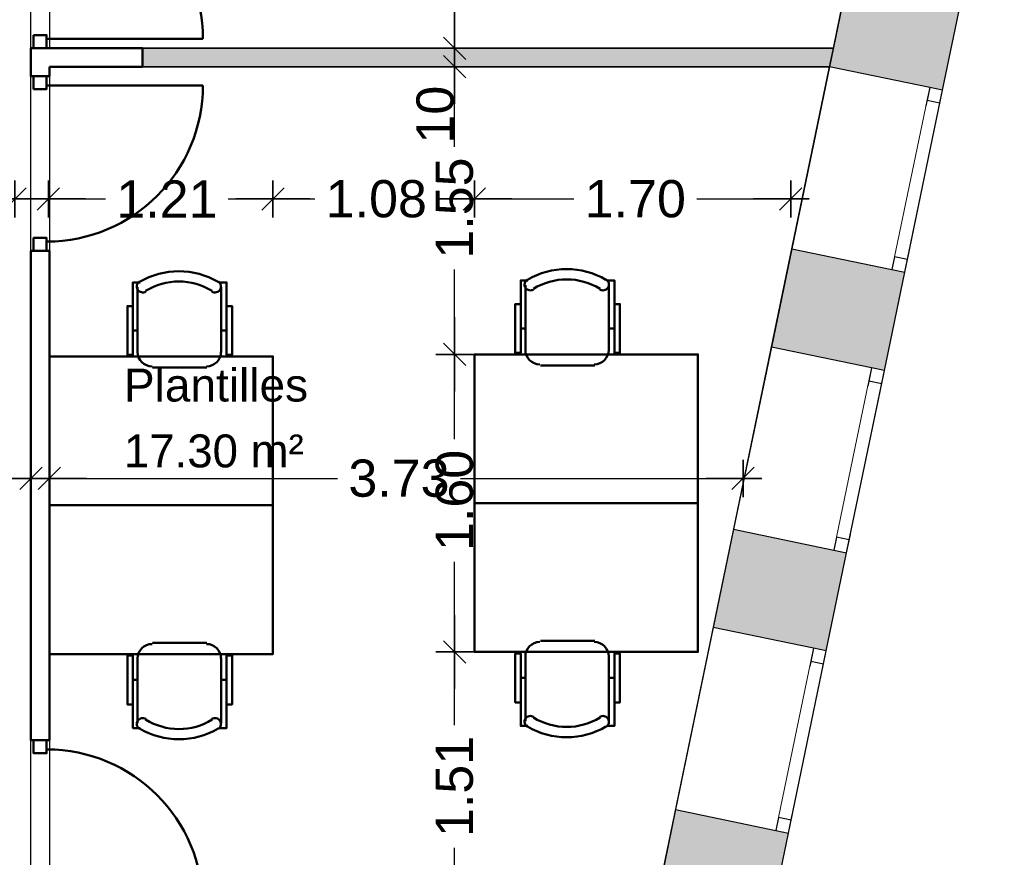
# Model space of a CAD drawing. Header units: metres. Extents: x -1 to 439, y -6 to 33.
# Tile 27 of 29: x 421.35 to 426.64, y 18.45 to 22.95. Entities that reach past the tile are written whole.
import ezdxf

# ---------------------------------------------------------------- set-up
doc = ezdxf.new("R2010")
doc.units = ezdxf.units.M
doc.header["$PDMODE"] = 65
doc.linetypes.add('CONTINUA', pattern=[0])
doc.linetypes.add('PUNKT', pattern=[6.35, 0, -6.35])
for name, color, linetype, lineweight in [('3D P1 MURS EXISTENTS', 7, 'CONTINUA', 25), ('3D P1 MURS NOUS', 7, 'CONTINUA', 25), ('P1 COTES', 7, 'CONTINUA', 25), ('P1 LOCAL', 7, 'CONTINUA', 25), ('P1 MOBLES', 7, 'CONTINUA', 25)]:
    doc.layers.add(name, color=color, linetype=linetype, lineweight=lineweight)
doc.styles.add('ARIAL', font='arial.ttf')
doc.dimstyles.new('DIMSTYLE_4', dxfattribs={"dimtxt": 0.2, "dimasz": 0.2, "dimexe": 0, "dimexo": 1e-06, "dimgap": 0.1, "dimtad": 0, "dimrnd": 0.005, "dimzin": 4, "dimdsep": 46, "dimtxsty": 'ARIAL', "dimblk1": 'ALL_ML_STRICH', "dimblk2": 'ALL_ML_STRICH', "dimsah": 1, "dimcen": 0, "dimse1": 1, "dimse2": 1, "dimclrd": 2, "dimclre": 2, "dimclrt": 2, "dimadec": 0, "dimazin": 0, "dimtfac": 1, "dimtdec": 0, "dimtix": 1, "dimtmove": 2, "dimatfit": 3, "dimfxl": 0, "dimtzin": 0, "dimlwd": 0, "dimlwe": 35, "dimarcsym": 0})
doc.dimstyles.new('DIMSTYLE_5', dxfattribs={"dimtxt": 0.2, "dimasz": 0.2, "dimexe": 0, "dimexo": 1e-06, "dimgap": 0.1, "dimtad": 2, "dimdec": 0, "dimlfac": 100, "dimrnd": 0.5, "dimzin": 4, "dimdsep": 46, "dimtxsty": 'ARIAL', "dimblk1": 'ALL_ML_STRICH', "dimblk2": 'ALL_ML_STRICH', "dimsah": 1, "dimcen": 0, "dimse1": 1, "dimse2": 1, "dimclrd": 2, "dimclre": 2, "dimclrt": 2, "dimadec": 0, "dimazin": 0, "dimtfac": 1, "dimtdec": 0, "dimtix": 1, "dimtmove": 2, "dimatfit": 3, "dimfxl": 0, "dimtvp": 1.2, "dimtzin": 0, "dimlwd": 0, "dimlwe": 35, "dimarcsym": 0})
doc.dimstyles.new('DIMSTYLE_7', dxfattribs={"dimtxt": 0.2, "dimasz": 0.2, "dimexe": 0, "dimexo": 1e-06, "dimgap": 0.1, "dimtad": 0, "dimdec": 0, "dimlfac": 100, "dimrnd": 0.5, "dimzin": 4, "dimdsep": 46, "dimtxsty": 'ARIAL', "dimblk1": 'ALL_ML_STRICH', "dimblk2": 'ALL_ML_STRICH', "dimsah": 1, "dimcen": 0, "dimse1": 1, "dimse2": 1, "dimclrd": 2, "dimclre": 2, "dimclrt": 2, "dimadec": 0, "dimazin": 0, "dimtfac": 1, "dimtdec": 0, "dimtix": 1, "dimtmove": 2, "dimatfit": 3, "dimfxl": 0, "dimtzin": 0, "dimlwd": 0, "dimlwe": 35, "dimarcsym": 0})

# ---------------------------------------------------------------- blocks, each defined once
blk = doc.blocks.new('OBJETO_COMPLEJO_3')
at = {"layer": 'P1 MOBLES', "color": 202, "linetype": 'CONTINUA', "lineweight": 50, "transparency": 33554687}
for p, q in [((424.0661, 21.1751), (424.0661, 21.5265)), ((424.5148, 21.5265), (424.5148, 21.1751)), ((424.0407, 21.2937), (424.0661, 21.2937)), ((424.5444, 21.2937), (424.5148, 21.2937)), ((424.4386, 21.0947), (424.1465, 21.0947))]:
    blk.add_line(p, q, dxfattribs=at)
for points in [[(424.0407, 21.4249), (424.0111, 21.4249), (424.0111, 21.1624), (424.0407, 21.1624), (424.0407, 21.5519), (424.0788, 21.5519)], [(424.0753, 21.5563), (424.0704, 21.5522), (424.0664, 21.5474), (424.0636, 21.542), (424.0618, 21.5362), (424.0612, 21.5302), (424.0617, 21.5241), (424.0634, 21.5182), (424.0664, 21.5125), (424.0704, 21.5075), (424.0752, 21.5036), (424.0806, 21.5007), (424.0863, 21.4989), (424.0923, 21.4982), (424.0984, 21.4986), (424.1044, 21.5003), (424.1101, 21.5032)], [(424.4653, 21.5032), (424.471, 21.5003), (424.4769, 21.4986), (424.483, 21.4982), (424.489, 21.4989), (424.4948, 21.5007), (424.5002, 21.5036), (424.505, 21.5075), (424.509, 21.5125), (424.5119, 21.5182), (424.5136, 21.5241), (424.5142, 21.5302), (424.5135, 21.5362), (424.5118, 21.542), (424.5089, 21.5474), (424.505, 21.5522), (424.5001, 21.5563)], [(424.5444, 21.4249), (424.5741, 21.4249), (424.5741, 21.1624), (424.5444, 21.1624), (424.5444, 21.5519), (424.5021, 21.5519)], [(424.0654, 21.1785), (424.067, 21.1628), (424.0716, 21.1481), (424.0788, 21.1348), (424.0884, 21.1232), (424.1, 21.1136), (424.1133, 21.1064), (424.128, 21.1018), (424.1438, 21.1002)], [(424.4359, 21.1002), (424.4516, 21.1018), (424.4663, 21.1064), (424.4796, 21.1136), (424.4912, 21.1232), (424.5008, 21.1348), (424.508, 21.1481), (424.5126, 21.1628), (424.5142, 21.1785)]]:
    blk.add_lwpolyline(points, dxfattribs=at)
blk.add_lwpolyline([(424.9931, 20.3539), (423.792, 20.3539), (423.792, 21.154), (424.9931, 21.154), (424.9931, 20.3539)], close=True, dxfattribs=at)
for centre, radius, start, end in [((424.2878, 21.1958), 0.4167, 59.5738, 120.4458), ((424.2878, 21.2169), 0.3405, 58.2581, 121.7649)]:
    blk.add_arc(centre, radius, start, end, dxfattribs=at)
blk = doc.blocks.new('OBJETO_COMPLEJO_4')
at = {"layer": 'P1 MOBLES', "color": 202, "linetype": 'CONTINUA', "lineweight": 50, "transparency": 33554687}
for p, q in [((424.4386, 19.6131), (424.1465, 19.6131)), ((424.0661, 19.5327), (424.0661, 19.1813)), ((424.5148, 19.1813), (424.5148, 19.5327)), ((424.0407, 19.4141), (424.0661, 19.4141)), ((424.5444, 19.4141), (424.5148, 19.4141))]:
    blk.add_line(p, q, dxfattribs=at)
blk.add_lwpolyline([(424.9931, 20.3539), (423.792, 20.3539), (423.792, 19.5538), (424.9931, 19.5538), (424.9931, 20.3539)], close=True, dxfattribs=at)
for points in [[(424.0654, 19.5292), (424.067, 19.545), (424.0716, 19.5597), (424.0788, 19.573), (424.0884, 19.5846), (424.1, 19.5942), (424.1133, 19.6014), (424.128, 19.606), (424.1438, 19.6076)], [(424.4359, 19.6076), (424.4516, 19.606), (424.4663, 19.6014), (424.4796, 19.5942), (424.4912, 19.5846), (424.5008, 19.573), (424.508, 19.5597), (424.5126, 19.545), (424.5142, 19.5292)], [(424.0407, 19.2829), (424.0111, 19.2829), (424.0111, 19.5454), (424.0407, 19.5454), (424.0407, 19.1559), (424.0788, 19.1559)], [(424.5444, 19.2829), (424.5741, 19.2829), (424.5741, 19.5454), (424.5444, 19.5454), (424.5444, 19.1559), (424.5021, 19.1559)], [(424.0753, 19.1515), (424.0704, 19.1556), (424.0664, 19.1604), (424.0636, 19.1658), (424.0618, 19.1716), (424.0612, 19.1776), (424.0617, 19.1837), (424.0634, 19.1896), (424.0664, 19.1953), (424.0704, 19.2003), (424.0752, 19.2042), (424.0806, 19.2071), (424.0863, 19.2089), (424.0923, 19.2096), (424.0984, 19.2092), (424.1044, 19.2075), (424.1101, 19.2046)], [(424.4653, 19.2046), (424.471, 19.2075), (424.4769, 19.2092), (424.483, 19.2096), (424.489, 19.2089), (424.4948, 19.2071), (424.5002, 19.2042), (424.505, 19.2003), (424.509, 19.1953), (424.5119, 19.1896), (424.5136, 19.1837), (424.5142, 19.1776), (424.5135, 19.1716), (424.5118, 19.1658), (424.5089, 19.1604), (424.505, 19.1556), (424.5001, 19.1515)]]:
    blk.add_lwpolyline(points, dxfattribs=at)
for centre, radius, start, end in [((424.2878, 19.4909), 0.3405, 238.2351, 301.7419), ((424.2878, 19.512), 0.4167, 239.5542, 300.4262)]:
    blk.add_arc(centre, radius, start, end, dxfattribs=at)
blk = doc.blocks.new('OBJETO_COMPLEJO_5')
at = {"layer": 'P1 MOBLES', "color": 202, "linetype": 'CONTINUA', "lineweight": 50, "transparency": 33554687}
for p, q in [((421.9811, 21.1641), (421.9811, 21.5154)), ((422.4298, 21.5154), (422.4298, 21.1641)), ((421.9557, 21.2826), (421.9811, 21.2826)), ((422.4594, 21.2826), (422.4298, 21.2826)), ((422.3536, 21.0836), (422.0615, 21.0836))]:
    blk.add_line(p, q, dxfattribs=at)
for points in [[(421.9903, 21.5452), (421.9854, 21.5411), (421.9815, 21.5363), (421.9786, 21.5309), (421.9769, 21.5252), (421.9762, 21.5191), (421.9767, 21.5131), (421.9785, 21.5071), (421.9814, 21.5014), (421.9854, 21.4965), (421.9902, 21.4925), (421.9956, 21.4896), (422.0013, 21.4878), (422.0074, 21.4871), (422.0134, 21.4876), (422.0194, 21.4892), (422.0251, 21.4921)], [(422.3803, 21.4921), (422.386, 21.4892), (422.392, 21.4876), (422.398, 21.4871), (422.4041, 21.4878), (422.4098, 21.4896), (422.4152, 21.4925), (422.42, 21.4965), (422.424, 21.5014), (422.4269, 21.5071), (422.4287, 21.5131), (422.4292, 21.5191), (422.4285, 21.5252), (422.4268, 21.5309), (422.4239, 21.5363), (422.42, 21.5411), (422.4151, 21.5452)], [(421.9557, 21.4138), (421.9261, 21.4138), (421.9261, 21.1514), (421.9557, 21.1514), (421.9557, 21.5408), (421.9938, 21.5408)], [(422.4594, 21.4138), (422.4891, 21.4138), (422.4891, 21.1514), (422.4594, 21.1514), (422.4594, 21.5408), (422.4171, 21.5408)], [(421.9805, 21.1675), (421.982, 21.1517), (421.9866, 21.137), (421.9938, 21.1237), (422.0034, 21.1121), (422.015, 21.1025), (422.0283, 21.0953), (422.043, 21.0908), (422.0588, 21.0892)], [(422.3509, 21.0892), (422.3667, 21.0908), (422.3814, 21.0953), (422.3947, 21.1025), (422.4062, 21.1121), (422.4158, 21.1237), (422.423, 21.137), (422.4276, 21.1517), (422.4292, 21.1675)]]:
    blk.add_lwpolyline(points, dxfattribs=at)
blk.add_lwpolyline([(422.7082, 20.3428), (421.507, 20.3428), (421.507, 21.1429), (422.7082, 21.1429), (422.7082, 20.3428)], close=True, dxfattribs=at)
for centre, radius, start, end in [((422.2028, 21.1847), 0.4167, 59.5738, 120.4458), ((422.2028, 21.2059), 0.3405, 58.2581, 121.7649)]:
    blk.add_arc(centre, radius, start, end, dxfattribs=at)
blk = doc.blocks.new('OBJETO_COMPLEJO_6')
at = {"layer": 'P1 MOBLES', "color": 202, "linetype": 'CONTINUA', "lineweight": 50, "transparency": 33554687}
for p, q in [((422.3536, 19.602), (422.0615, 19.602)), ((421.9811, 19.5216), (421.9811, 19.1702)), ((422.4298, 19.1702), (422.4298, 19.5216)), ((421.9557, 19.4031), (421.9811, 19.4031)), ((422.4594, 19.4031), (422.4298, 19.4031))]:
    blk.add_line(p, q, dxfattribs=at)
blk.add_lwpolyline([(422.7082, 20.3428), (421.507, 20.3428), (421.507, 19.5428), (422.7082, 19.5428), (422.7082, 20.3428)], close=True, dxfattribs=at)
for points in [[(421.9805, 19.5182), (421.982, 19.534), (421.9866, 19.5487), (421.9938, 19.562), (422.0034, 19.5736), (422.015, 19.5831), (422.0283, 19.5903), (422.043, 19.5949), (422.0588, 19.5965)], [(422.3509, 19.5965), (422.3667, 19.5949), (422.3814, 19.5903), (422.3947, 19.5831), (422.4062, 19.5736), (422.4158, 19.562), (422.423, 19.5487), (422.4276, 19.534), (422.4292, 19.5182)], [(421.9557, 19.2718), (421.9261, 19.2718), (421.9261, 19.5343), (421.9557, 19.5343), (421.9557, 19.1448), (421.9938, 19.1448)], [(422.4594, 19.2718), (422.4891, 19.2718), (422.4891, 19.5343), (422.4594, 19.5343), (422.4594, 19.1448), (422.4171, 19.1448)], [(421.9903, 19.1404), (421.9854, 19.1445), (421.9815, 19.1493), (421.9786, 19.1547), (421.9769, 19.1605), (421.9762, 19.1665), (421.9767, 19.1726), (421.9785, 19.1786), (421.9814, 19.1842), (421.9854, 19.1892), (421.9902, 19.1931), (421.9956, 19.196), (422.0013, 19.1979), (422.0074, 19.1986), (422.0134, 19.1981), (422.0194, 19.1964), (422.0251, 19.1935)], [(422.3803, 19.1935), (422.386, 19.1964), (422.392, 19.1981), (422.398, 19.1986), (422.4041, 19.1979), (422.4098, 19.196), (422.4152, 19.1931), (422.42, 19.1892), (422.424, 19.1842), (422.4269, 19.1786), (422.4287, 19.1726), (422.4292, 19.1665), (422.4285, 19.1605), (422.4268, 19.1547), (422.4239, 19.1493), (422.42, 19.1445), (422.4151, 19.1404)]]:
    blk.add_lwpolyline(points, dxfattribs=at)
for centre, radius, start, end in [((422.2028, 19.4798), 0.3405, 238.2351, 301.7419), ((422.2028, 19.501), 0.4167, 239.5542, 300.4262)]:
    blk.add_arc(centre, radius, start, end, dxfattribs=at)
blk = doc.blocks.new('ALL_ML_STRICH')
at = {"color": 0, "linetype": 'ByBlock', "lineweight": -2}
for p, q in [((-0.3, -0.3), (0.3, 0.3)), ((0, -0.5), (0, 0.5)), ((-1, 0), (0.5, 0))]:
    blk.add_line(p, q, dxfattribs=at)
blk = doc.blocks.new('*D53')
at = {"layer": 'DEFPOINTS', "color": 2, "linetype": 'CONTINUA', "lineweight": 35, "transparency": 33554687}
for p in [(418.8115, 21.9898), (418.8115, 21.7942), (421.3211, 21.7022)]:
    blk.add_point(p, dxfattribs=at)
at = {"layer": 'P1 COTES', "color": 2, "linetype": 'CONTINUA', "lineweight": -2, "transparency": 33554687}
for p, q in [((418.8115, 21.9898), (419.7701, 21.9898)), ((420.4301, 21.9898), (421.3211, 21.9898))]:
    blk.add_line(p, q, dxfattribs=at)
at = {"layer": 'P1 COTES', "color": 2, "linetype": 'CONTINUA', "lineweight": 35, "transparency": 33554687, "xscale": 0.2, "yscale": 0.2, "zscale": 0.2, "rotation": 180}
blk.add_blockref('ALL_ML_STRICH', (418.8115, 21.9898), dxfattribs=at)
at = {"layer": 'P1 COTES', "color": 2, "linetype": 'CONTINUA', "lineweight": 35, "transparency": 33554687, "xscale": 0.2, "yscale": 0.2, "zscale": 0.2}
blk.add_blockref('ALL_ML_STRICH', (421.3211, 21.9898), dxfattribs=at)
at = {"layer": 'P1 COTES', "color": 2, "linetype": 'CONTINUA', "lineweight": 35, "transparency": 33554687, "insert": (420.1001, 21.9898), "char_height": 0.2, "width": 0.8, "attachment_point": 5, "style": 'ARIAL'}
blk.add_mtext('\\A1;{\\A1;{2.51\\H0.132000;\\S^ ;}}', dxfattribs=at)
blk = doc.blocks.new('*D54')
at = {"layer": 'DEFPOINTS', "color": 2, "linetype": 'CONTINUA', "lineweight": 35, "transparency": 33554687}
for p in [(421.3211, 21.9898), (421.5011, 21.9944), (421.3211, 21.7022)]:
    blk.add_point(p, dxfattribs=at)
at = {"layer": 'P1 COTES', "color": 2, "linetype": 'CONTINUA', "lineweight": -2, "transparency": 33554687}
blk.add_line((421.3211, 21.9898), (421.5011, 21.9898), dxfattribs=at)
at = {"layer": 'P1 COTES', "color": 2, "linetype": 'CONTINUA', "lineweight": 35, "transparency": 33554687, "xscale": 0.2, "yscale": 0.2, "zscale": 0.2, "rotation": 180}
blk.add_blockref('ALL_ML_STRICH', (421.3211, 21.9898), dxfattribs=at)
at = {"layer": 'P1 COTES', "color": 2, "linetype": 'CONTINUA', "lineweight": 35, "transparency": 33554687, "xscale": 0.2, "yscale": 0.2, "zscale": 0.2}
blk.add_blockref('ALL_ML_STRICH', (421.5011, 21.9898), dxfattribs=at)
at = {"layer": 'P1 COTES', "color": 2, "linetype": 'CONTINUA', "lineweight": 35, "transparency": 33554687, "insert": (421.0626, 22.0933), "char_height": 0.2, "width": 0.4, "attachment_point": 5, "style": 'ARIAL'}
blk.add_mtext('\\A1;{18}', dxfattribs=at)
blk = doc.blocks.new('*D55')
at = {"layer": 'DEFPOINTS', "color": 2, "linetype": 'CONTINUA', "lineweight": 35, "transparency": 33554687}
for p in [(421.5011, 21.9944), (421.5011, 21.9898), (422.7082, 21.1429)]:
    blk.add_point(p, dxfattribs=at)
at = {"layer": 'P1 COTES', "color": 2, "linetype": 'CONTINUA', "lineweight": -2, "transparency": 33554687}
for p, q in [((421.5011, 21.9898), (421.8084, 21.9898)), ((422.4684, 21.9898), (422.7082, 21.9898))]:
    blk.add_line(p, q, dxfattribs=at)
at = {"layer": 'P1 COTES', "color": 2, "linetype": 'CONTINUA', "lineweight": 35, "transparency": 33554687, "xscale": 0.2, "yscale": 0.2, "zscale": 0.2, "rotation": 180}
blk.add_blockref('ALL_ML_STRICH', (421.5011, 21.9898), dxfattribs=at)
at = {"layer": 'P1 COTES', "color": 2, "linetype": 'CONTINUA', "lineweight": 35, "transparency": 33554687, "xscale": 0.2, "yscale": 0.2, "zscale": 0.2}
blk.add_blockref('ALL_ML_STRICH', (422.7082, 21.9898), dxfattribs=at)
at = {"layer": 'P1 COTES', "color": 2, "linetype": 'CONTINUA', "lineweight": 35, "transparency": 33554687, "insert": (422.1384, 21.9898), "char_height": 0.2, "width": 0.8, "attachment_point": 5, "style": 'ARIAL'}
blk.add_mtext('\\A1;{\\A1;{1.21\\H0.132000;\\S^ ;}}', dxfattribs=at)
blk = doc.blocks.new('*D56')
at = {"layer": 'DEFPOINTS', "color": 2, "linetype": 'CONTINUA', "lineweight": 35, "transparency": 33554687}
for p in [(422.7082, 21.9898), (422.7082, 21.1429), (423.792, 21.154)]:
    blk.add_point(p, dxfattribs=at)
at = {"layer": 'P1 COTES', "color": 2, "linetype": 'CONTINUA', "lineweight": -2, "transparency": 33554687}
for p, q in [((422.7082, 21.9898), (422.9343, 21.9898)), ((423.5943, 21.9898), (423.792, 21.9898))]:
    blk.add_line(p, q, dxfattribs=at)
at = {"layer": 'P1 COTES', "color": 2, "linetype": 'CONTINUA', "lineweight": 35, "transparency": 33554687, "xscale": 0.2, "yscale": 0.2, "zscale": 0.2, "rotation": 180}
blk.add_blockref('ALL_ML_STRICH', (422.7082, 21.9898), dxfattribs=at)
at = {"layer": 'P1 COTES', "color": 2, "linetype": 'CONTINUA', "lineweight": 35, "transparency": 33554687, "xscale": 0.2, "yscale": 0.2, "zscale": 0.2}
blk.add_blockref('ALL_ML_STRICH', (423.792, 21.9898), dxfattribs=at)
at = {"layer": 'P1 COTES', "color": 2, "linetype": 'CONTINUA', "lineweight": 35, "transparency": 33554687, "insert": (423.2643, 21.9898), "char_height": 0.2, "width": 0.8, "attachment_point": 5, "style": 'ARIAL'}
blk.add_mtext('\\A1;{\\A1;{1.08\\H0.132000;\\S^ ;}}', dxfattribs=at)
blk = doc.blocks.new('*D57')
at = {"layer": 'DEFPOINTS', "color": 2, "linetype": 'CONTINUA', "lineweight": 35, "transparency": 33554687}
for p in [(423.792, 21.9898), (425.4921, 21.7215), (423.792, 21.154)]:
    blk.add_point(p, dxfattribs=at)
at = {"layer": 'P1 COTES', "color": 2, "linetype": 'CONTINUA', "lineweight": -2, "transparency": 33554687}
for p, q in [((423.792, 21.9898), (424.3268, 21.9898)), ((424.9868, 21.9898), (425.4921, 21.9898))]:
    blk.add_line(p, q, dxfattribs=at)
at = {"layer": 'P1 COTES', "color": 2, "linetype": 'CONTINUA', "lineweight": 35, "transparency": 33554687, "xscale": 0.2, "yscale": 0.2, "zscale": 0.2, "rotation": 180}
blk.add_blockref('ALL_ML_STRICH', (423.792, 21.9898), dxfattribs=at)
at = {"layer": 'P1 COTES', "color": 2, "linetype": 'CONTINUA', "lineweight": 35, "transparency": 33554687, "xscale": 0.2, "yscale": 0.2, "zscale": 0.2}
blk.add_blockref('ALL_ML_STRICH', (425.4921, 21.9898), dxfattribs=at)
at = {"layer": 'P1 COTES', "color": 2, "linetype": 'CONTINUA', "lineweight": 35, "transparency": 33554687, "insert": (424.6568, 21.9898), "char_height": 0.2, "width": 0.8, "attachment_point": 5, "style": 'ARIAL'}
blk.add_mtext('\\A1;{\\A1;{1.70\\H0.132000;\\S^ ;}}', dxfattribs=at)
blk = doc.blocks.new('*D137')
at = {"layer": 'DEFPOINTS', "color": 2, "linetype": 'CONTINUA', "lineweight": 35, "transparency": 33554687}
for p in [(424.0738, 19.5538), (423.6848, 18.0395), (423.9303, 18.0395)]:
    blk.add_point(p, dxfattribs=at)
at = {"layer": 'P1 COTES', "color": 2, "linetype": 'CONTINUA', "lineweight": -2, "transparency": 33554687}
for p, q in [((423.6848, 19.1604), (423.6848, 19.5538)), ((423.6848, 18.0395), (423.6848, 18.5004))]:
    blk.add_line(p, q, dxfattribs=at)
at = {"layer": 'P1 COTES', "color": 2, "linetype": 'CONTINUA', "lineweight": 35, "transparency": 33554687, "xscale": 0.2, "yscale": 0.2, "zscale": 0.2}
for p, rotation in [((423.6848, 19.5538), 90), ((423.6848, 18.0395), 270)]:
    blk.add_blockref('ALL_ML_STRICH', p, dxfattribs=dict(at, rotation=rotation))
at = {"layer": 'P1 COTES', "color": 2, "linetype": 'CONTINUA', "lineweight": 35, "transparency": 33554687, "insert": (423.6848, 18.8304), "char_height": 0.2, "width": 0.8, "attachment_point": 5, "rotation": 90, "style": 'ARIAL'}
blk.add_mtext('\\A1;{\\A1;{1.51\\H0.132000;\\S^ ;}}', dxfattribs=at)
blk = doc.blocks.new('*D138')
at = {"layer": 'DEFPOINTS', "color": 2, "linetype": 'CONTINUA', "lineweight": 35, "transparency": 33554687}
for p in [(424.0738, 21.154), (423.6848, 19.5538), (424.0738, 19.5538)]:
    blk.add_point(p, dxfattribs=at)
at = {"layer": 'P1 COTES', "color": 2, "linetype": 'CONTINUA', "lineweight": -2, "transparency": 33554687}
for p, q in [((423.6848, 20.6987), (423.6848, 21.154)), ((423.6848, 19.5538), (423.6848, 20.0387))]:
    blk.add_line(p, q, dxfattribs=at)
at = {"layer": 'P1 COTES', "color": 2, "linetype": 'CONTINUA', "lineweight": 35, "transparency": 33554687, "xscale": 0.2, "yscale": 0.2, "zscale": 0.2}
for p, rotation in [((423.6848, 21.154), 90), ((423.6848, 19.5538), 270)]:
    blk.add_blockref('ALL_ML_STRICH', p, dxfattribs=dict(at, rotation=rotation))
at = {"layer": 'P1 COTES', "color": 2, "linetype": 'CONTINUA', "lineweight": 35, "transparency": 33554687, "insert": (423.6848, 20.3687), "char_height": 0.2, "width": 0.8, "attachment_point": 5, "rotation": 90, "style": 'ARIAL'}
blk.add_mtext('\\A1;{\\A1;{1.60\\H0.132000;\\S^ ;}}', dxfattribs=at)
blk = doc.blocks.new('*D139')
at = {"layer": 'DEFPOINTS', "color": 2, "linetype": 'CONTINUA', "lineweight": 35, "transparency": 33554687}
for p in [(424.0139, 22.7007), (423.6848, 21.154), (424.0738, 21.154)]:
    blk.add_point(p, dxfattribs=at)
at = {"layer": 'P1 COTES', "color": 2, "linetype": 'CONTINUA', "lineweight": -2, "transparency": 33554687}
for p, q in [((423.6848, 22.271), (423.6848, 22.7007)), ((423.6848, 21.154), (423.6848, 21.611))]:
    blk.add_line(p, q, dxfattribs=at)
at = {"layer": 'P1 COTES', "color": 2, "linetype": 'CONTINUA', "lineweight": 35, "transparency": 33554687, "xscale": 0.2, "yscale": 0.2, "zscale": 0.2}
for p, rotation in [((423.6848, 22.7007), 90), ((423.6848, 21.154), 270)]:
    blk.add_blockref('ALL_ML_STRICH', p, dxfattribs=dict(at, rotation=rotation))
at = {"layer": 'P1 COTES', "color": 2, "linetype": 'CONTINUA', "lineweight": 35, "transparency": 33554687, "insert": (423.6848, 21.941), "char_height": 0.2, "width": 0.8, "attachment_point": 5, "rotation": 90, "style": 'ARIAL'}
blk.add_mtext('\\A1;{\\A1;{1.55\\H0.132000;\\S^ ;}}', dxfattribs=at)
blk = doc.blocks.new('*D140')
at = {"layer": 'DEFPOINTS', "color": 2, "linetype": 'CONTINUA', "lineweight": 35, "transparency": 33554687}
for p in [(424.0496, 22.8007), (423.6848, 22.7007), (424.0139, 22.7007)]:
    blk.add_point(p, dxfattribs=at)
at = {"layer": 'P1 COTES', "color": 2, "linetype": 'CONTINUA', "lineweight": -2, "transparency": 33554687}
blk.add_line((423.6848, 22.7007), (423.6848, 22.8007), dxfattribs=at)
at = {"layer": 'P1 COTES', "color": 2, "linetype": 'CONTINUA', "lineweight": 35, "transparency": 33554687, "xscale": 0.2, "yscale": 0.2, "zscale": 0.2}
for p, rotation in [((423.6848, 22.7007), 270), ((423.6848, 22.8007), 90)]:
    blk.add_blockref('ALL_ML_STRICH', p, dxfattribs=dict(at, rotation=rotation))
at = {"layer": 'P1 COTES', "color": 2, "linetype": 'CONTINUA', "lineweight": 35, "transparency": 33554687, "insert": (423.5814, 22.4433), "char_height": 0.2, "width": 0.4, "attachment_point": 5, "rotation": 90, "style": 'ARIAL'}
blk.add_mtext('\\A1;{10}', dxfattribs=at)
blk = doc.blocks.new('*D141')
at = {"layer": 'DEFPOINTS', "color": 2, "linetype": 'CONTINUA', "lineweight": 35, "transparency": 33554687}
for p in [(424.1453, 23.6301), (423.6848, 22.8007), (424.0496, 22.8007)]:
    blk.add_point(p, dxfattribs=at)
at = {"layer": 'P1 COTES', "color": 2, "linetype": 'CONTINUA', "lineweight": -2, "transparency": 33554687}
for p, q in [((423.6848, 23.3964), (423.6848, 23.6301)), ((423.6848, 22.8007), (423.6848, 23.0164))]:
    blk.add_line(p, q, dxfattribs=at)
at = {"layer": 'P1 COTES', "color": 2, "linetype": 'CONTINUA', "lineweight": 35, "transparency": 33554687, "xscale": 0.2, "yscale": 0.2, "zscale": 0.2}
for p, rotation in [((423.6848, 23.6301), 90), ((423.6848, 22.8007), 270)]:
    blk.add_blockref('ALL_ML_STRICH', p, dxfattribs=dict(at, rotation=rotation))
at = {"layer": 'P1 COTES', "color": 2, "linetype": 'CONTINUA', "lineweight": 35, "transparency": 33554687, "insert": (423.6848, 23.2064), "char_height": 0.2, "width": 0.4, "attachment_point": 5, "rotation": 90, "style": 'ARIAL'}
blk.add_mtext('\\A1;{83}', dxfattribs=at)
blk = doc.blocks.new('*D155')
at = {"layer": 'DEFPOINTS', "color": 2, "linetype": 'CONTINUA', "lineweight": 35, "transparency": 33554687}
for p in [(416.517, 22.3195), (416.517, 20.4871), (421.407, 19.3149)]:
    blk.add_point(p, dxfattribs=at)
at = {"layer": 'P1 COTES', "color": 2, "linetype": 'CONTINUA', "lineweight": -2, "transparency": 33554687}
for p, q in [((416.517, 20.4871), (418.6462, 20.4871)), ((419.3062, 20.4871), (421.407, 20.4871))]:
    blk.add_line(p, q, dxfattribs=at)
at = {"layer": 'P1 COTES', "color": 2, "linetype": 'CONTINUA', "lineweight": 35, "transparency": 33554687, "xscale": 0.2, "yscale": 0.2, "zscale": 0.2, "rotation": 180}
blk.add_blockref('ALL_ML_STRICH', (416.517, 20.4871), dxfattribs=at)
at = {"layer": 'P1 COTES', "color": 2, "linetype": 'CONTINUA', "lineweight": 35, "transparency": 33554687, "xscale": 0.2, "yscale": 0.2, "zscale": 0.2}
blk.add_blockref('ALL_ML_STRICH', (421.407, 20.4871), dxfattribs=at)
at = {"layer": 'P1 COTES', "color": 2, "linetype": 'CONTINUA', "lineweight": 35, "transparency": 33554687, "insert": (418.9762, 20.4871), "char_height": 0.2, "width": 0.8, "attachment_point": 5, "style": 'ARIAL'}
blk.add_mtext('\\A1;{\\A1;{4.89\\H0.132000;\\S^ ;}}', dxfattribs=at)
blk = doc.blocks.new('*D156')
at = {"layer": 'DEFPOINTS', "color": 2, "linetype": 'CONTINUA', "lineweight": 35, "transparency": 33554687}
for p in [(421.407, 20.4871), (421.407, 19.3149), (421.507, 19.3149)]:
    blk.add_point(p, dxfattribs=at)
at = {"layer": 'P1 COTES', "color": 2, "linetype": 'CONTINUA', "lineweight": -2, "transparency": 33554687}
blk.add_line((421.407, 20.4871), (421.507, 20.4871), dxfattribs=at)
at = {"layer": 'P1 COTES', "color": 2, "linetype": 'CONTINUA', "lineweight": 35, "transparency": 33554687, "xscale": 0.2, "yscale": 0.2, "zscale": 0.2, "rotation": 180}
blk.add_blockref('ALL_ML_STRICH', (421.407, 20.4871), dxfattribs=at)
at = {"layer": 'P1 COTES', "color": 2, "linetype": 'CONTINUA', "lineweight": 35, "transparency": 33554687, "xscale": 0.2, "yscale": 0.2, "zscale": 0.2}
blk.add_blockref('ALL_ML_STRICH', (421.507, 20.4871), dxfattribs=at)
at = {"layer": 'P1 COTES', "color": 2, "linetype": 'CONTINUA', "lineweight": 35, "transparency": 33554687, "insert": (421.1496, 20.5905), "char_height": 0.2, "width": 0.4, "attachment_point": 5, "style": 'ARIAL'}
blk.add_mtext('\\A1;{10}', dxfattribs=at)
blk = doc.blocks.new('*D157')
at = {"layer": 'DEFPOINTS', "color": 2, "linetype": 'CONTINUA', "lineweight": 35, "transparency": 33554687}
for p in [(421.507, 20.4871), (425.2364, 20.4594), (421.507, 19.3149)]:
    blk.add_point(p, dxfattribs=at)
at = {"layer": 'P1 COTES', "color": 2, "linetype": 'CONTINUA', "lineweight": -2, "transparency": 33554687}
for p, q in [((421.507, 20.4871), (423.0561, 20.4871)), ((423.7161, 20.4871), (425.2364, 20.4871))]:
    blk.add_line(p, q, dxfattribs=at)
at = {"layer": 'P1 COTES', "color": 2, "linetype": 'CONTINUA', "lineweight": 35, "transparency": 33554687, "xscale": 0.2, "yscale": 0.2, "zscale": 0.2, "rotation": 180}
blk.add_blockref('ALL_ML_STRICH', (421.507, 20.4871), dxfattribs=at)
at = {"layer": 'P1 COTES', "color": 2, "linetype": 'CONTINUA', "lineweight": 35, "transparency": 33554687, "xscale": 0.2, "yscale": 0.2, "zscale": 0.2}
blk.add_blockref('ALL_ML_STRICH', (425.2364, 20.4871), dxfattribs=at)
at = {"layer": 'P1 COTES', "color": 2, "linetype": 'CONTINUA', "lineweight": 35, "transparency": 33554687, "insert": (423.3861, 20.4871), "char_height": 0.2, "width": 0.8, "attachment_point": 5, "style": 'ARIAL'}
blk.add_mtext('\\A1;{\\A1;{3.73\\H0.132000;\\S^ ;}}', dxfattribs=at)

msp = doc.modelspace()

# ---------------------------------------------------------------- hatches: boundary and pattern name
at = {"layer": '3D P1 MURS EXISTENTS', "linetype": 'CONTINUA', "lineweight": 18, "true_color": 0xa0a0a0, "transparency": 33554687}
for points in [[(425.70092, 22.70087), (426.30802, 22.57505), (426.64041, 24.17897), (426.03331, 24.30479)], [(426.10509, 21.59586), (425.49799, 21.72167), (425.38832, 21.19249), (425.99542, 21.06668)], [(425.0759, 19.68495), (425.683, 19.55914), (425.79249, 20.08748), (425.18539, 20.2133)], [(425.48007, 18.57994), (424.87297, 18.70576), (424.5422, 17.10968), (425.1493, 16.98386)]]:
    msp.add_hatch(color=253, dxfattribs=at).paths.add_polyline_path(points)
at = {"layer": '3D P1 MURS NOUS', "linetype": 'CONTINUA', "lineweight": 18, "true_color": 0x006e00, "transparency": 33554687}
msp.add_hatch(color=96, dxfattribs=at).paths.add_polyline_path([(422.00698, 22.70074), (425.70089, 22.70074), (425.72161, 22.80074), (422.00698, 22.80074)])

# ---------------------------------------------------------------- linework, layer by layer
at = {"layer": '3D P1 MURS EXISTENTS', "color": 7, "linetype": 'CONTINUA', "lineweight": 25, "transparency": 33554687}
for p, q in [((426.03331, 24.30479), (425.70092, 22.70087)), ((426.30802, 22.57505), (426.64041, 24.17897)), ((425.70092, 22.70087), (425.49799, 21.72167)), ((426.23947, 22.58926), (425.70092, 22.70087)), ((426.10509, 21.59586), (426.30802, 22.57505)), ((426.30802, 22.57505), (426.23947, 22.58926)), ((425.49799, 21.72167), (425.38832, 21.19249)), ((425.49799, 21.72167), (426.03654, 21.61006)), ((426.03654, 21.61006), (426.10509, 21.59586)), ((425.99542, 21.06668), (426.10509, 21.59586)), ((425.38832, 21.19249), (425.18539, 20.2133)), ((425.92688, 21.08088), (425.38832, 21.19249)), ((425.99542, 21.06668), (425.92688, 21.08088)), ((425.79249, 20.08748), (425.99542, 21.06668)), ((425.18539, 20.2133), (425.0759, 19.68495)), ((425.18539, 20.2133), (425.72395, 20.10169)), ((425.683, 19.55914), (425.79249, 20.08748)), ((425.72395, 20.10169), (425.79249, 20.08748)), ((425.0759, 19.68495), (424.87297, 18.70576)), ((425.61446, 19.57334), (425.0759, 19.68495)), ((425.48007, 18.57994), (425.683, 19.55914)), ((425.683, 19.55914), (425.61446, 19.57334)), ((424.87297, 18.70576), (424.5422, 17.10968)), ((424.87297, 18.70576), (425.41153, 18.59415)), ((425.1493, 16.98386), (425.48007, 18.57994)), ((425.41153, 18.59415), (425.48007, 18.57994))]:
    msp.add_line(p, q, dxfattribs=at)
at = {"layer": '3D P1 MURS EXISTENTS', "color": 7, "linetype": 'PUNKT', "lineweight": 25, "transparency": 33554687}
for p, q in [((426.23947, 22.58926), (426.03654, 21.61006)), ((426.10509, 21.59586), (426.30802, 22.57505)), ((426.30802, 22.57505), (426.23947, 22.58926)), ((426.03654, 21.61006), (426.10509, 21.59586)), ((425.92688, 21.08088), (425.72395, 20.10169)), ((425.99542, 21.06668), (425.92688, 21.08088)), ((425.79249, 20.08748), (425.99542, 21.06668)), ((425.72395, 20.10169), (425.79249, 20.08748)), ((425.61446, 19.57334), (425.41153, 18.59415)), ((425.48007, 18.57994), (425.683, 19.55914)), ((425.683, 19.55914), (425.61446, 19.57334)), ((425.41153, 18.59415), (425.48007, 18.57994))]:
    msp.add_line(p, q, dxfattribs=at)
at = {"layer": '3D P1 MURS EXISTENTS', "color": 7, "linetype": 'CONTINUA', "lineweight": 25, "transparency": 33554687}
for points in [[(426.29381, 22.50651), (426.30802, 22.57505), (426.23947, 22.58926), (426.22527, 22.52071), (426.29381, 22.50651)], [(426.10509, 21.59586), (426.11929, 21.6644), (426.05075, 21.67861), (426.03654, 21.61006), (426.10509, 21.59586)], [(425.98122, 20.99813), (425.99542, 21.06668), (425.92688, 21.08088), (425.91267, 21.01234), (425.98122, 20.99813)], [(425.79249, 20.08748), (425.8067, 20.15603), (425.73815, 20.17023), (425.72395, 20.10169), (425.79249, 20.08748)], [(425.66879, 19.49059), (425.683, 19.55914), (425.61446, 19.57334), (425.60025, 19.5048), (425.66879, 19.49059)], [(425.48007, 18.57994), (425.49428, 18.64849), (425.42573, 18.66269), (425.41153, 18.59415), (425.48007, 18.57994)]]:
    msp.add_lwpolyline(points, close=True, dxfattribs=at)
at = {"layer": '3D P1 MURS EXISTENTS', "color": 40, "linetype": 'CONTINUA', "lineweight": 18, "transparency": 33554687}
for points in [[(426.11929, 21.6644), (426.29381, 22.50651), (426.22527, 22.52071), (426.05075, 21.67861), (426.11929, 21.6644)], [(425.8067, 20.15603), (425.98122, 20.99813), (425.91267, 21.01234), (425.73815, 20.17023), (425.8067, 20.15603)], [(425.49428, 18.64849), (425.66879, 19.49059), (425.60025, 19.5048), (425.42573, 18.66269), (425.49428, 18.64849)]]:
    msp.add_lwpolyline(points, close=True, dxfattribs=at)
at = {"layer": '3D P1 MURS NOUS', "color": 4, "linetype": 'CONTINUA', "lineweight": 50, "transparency": 33554687}
for p, q in [((421.49198, 22.85074), (422.33198, 22.85074)), ((421.40698, 22.80074), (421.50698, 22.80074)), ((421.40698, 22.80074), (421.40698, 22.65074)), ((422.00698, 22.80074), (421.50698, 22.80074)), ((422.00698, 22.70074), (422.00698, 22.80074)), ((421.50698, 22.70074), (422.00698, 22.70074)), ((421.50698, 22.65074), (421.50698, 22.70074)), ((421.50698, 22.65074), (421.40698, 22.65074)), ((421.49198, 22.60074), (422.33198, 22.60074)), ((421.40698, 21.71074), (421.50698, 21.71074)), ((421.40698, 21.71074), (421.40698, 19.07946)), ((421.50698, 19.07946), (421.50698, 21.71074)), ((421.50698, 19.07946), (421.40698, 19.07946))]:
    msp.add_line(p, q, dxfattribs=at)
at = {"layer": '3D P1 MURS NOUS', "color": 7, "linetype": 'CONTINUA', "lineweight": 25, "transparency": 33554687}
for p, q in [((425.72161, 22.80074), (422.00698, 22.80074)), ((422.00698, 22.80074), (422.00698, 22.70074)), ((425.70089, 22.70074), (425.72161, 22.80074)), ((422.00698, 22.70074), (425.70089, 22.70074))]:
    msp.add_line(p, q, dxfattribs=at)
at = {"layer": '3D P1 MURS NOUS', "color": 4, "linetype": 'CONTINUA', "lineweight": 50, "transparency": 33554687}
for points in [[(421.42198, 22.87074), (421.42198, 22.80074), (421.49198, 22.80074), (421.49198, 22.87074), (421.42198, 22.87074)], [(421.42198, 22.58074), (421.42198, 22.65074), (421.49198, 22.65074), (421.49198, 22.58074), (421.42198, 22.58074)], [(421.42198, 21.71074), (421.42198, 21.78074), (421.49198, 21.78074), (421.49198, 21.71074), (421.42198, 21.71074)], [(421.42198, 19.07946), (421.42198, 19.00946), (421.49198, 19.00946), (421.49198, 19.07946), (421.42198, 19.07946)]]:
    msp.add_lwpolyline(points, close=True, dxfattribs=at)
for centre, start, end in [((421.49198, 22.85074), 0, 90), ((421.49198, 22.60074), 270, 0), ((421.49198, 18.18946), 0, 90)]:
    msp.add_arc(centre, 0.84, start, end, dxfattribs=at)
at = {"layer": 'P1 LOCAL', "color": 7, "linetype": 'CONTINUA', "lineweight": 25, "transparency": 33554687}
for p, q in [((421.50698, 25.38582), (421.50698, 22.80074)), ((425.72161, 22.80074), (426.25734, 25.38582)), ((421.40698, 16.50946), (421.40698, 23.74074)), ((421.50698, 22.80074), (425.72161, 22.80074)), ((425.70089, 22.70074), (421.50698, 22.70074)), ((421.50698, 22.70074), (421.50698, 18.03946)), ((424.73489, 18.03946), (425.70089, 22.70074))]:
    msp.add_line(p, q, dxfattribs=at)

# ---------------------------------------------------------------- block references
at = {"layer": 'P1 MOBLES', "color": 202, "linetype": 'CONTINUA', "lineweight": 50, "transparency": 33554687}
for name in ['OBJETO_COMPLEJO_5', 'OBJETO_COMPLEJO_3', 'OBJETO_COMPLEJO_6', 'OBJETO_COMPLEJO_4']:
    msp.add_blockref(name, (0, 0), dxfattribs=at)

# ---------------------------------------------------------------- texts
at = {"layer": 'P1 LOCAL', "color": 7, "linetype": 'CONTINUA', "lineweight": 25, "transparency": 33554687, "char_height": 0.1770789, "attachment_point": 7, "style": 'ARIAL'}
for s, insert, width in [('\\W1.00;Plantilles', (421.90762, 20.89804), 1.0865197), ('\\W0.99;17.30 m²', (421.90762, 20.54388), 1.0672537)]:
    msp.add_mtext(s, dxfattribs=dict(at, insert=insert, width=width))

# ---------------------------------------------------------------- dimensions: what is measured, and where the dimension line sits
at = {"layer": 'P1 COTES', "color": 2, "linetype": 'CONTINUA', "lineweight": 35, "transparency": 33554687}
for base, p1, p2, dimstyle, picture, middle in [((423.68477, 23.63005), (424.04964, 22.80074), (424.14531, 23.63005), 'DIMSTYLE_7', '*D141', (423.68477, 23.20635)), ((423.68477, 22.80074), (424.01394, 22.70074), (424.04964, 22.80074), 'DIMSTYLE_5', '*D140', (423.58136, 22.44333)), ((423.68477, 22.70074), (424.0738, 21.15396), (424.01394, 22.70074), 'DIMSTYLE_4', '*D139', (423.68477, 21.94105)), ((423.68477, 21.15396), (424.0738, 19.55382), (424.0738, 21.15396), 'DIMSTYLE_4', '*D138', (423.68477, 20.36868)), ((423.68477, 19.55382), (423.93027, 18.03946), (424.0738, 19.55382), 'DIMSTYLE_4', '*D137', (423.68477, 18.83039))]:
    dim = msp.add_linear_dim(base=base, p1=p1, p2=p2, angle=90, dimstyle=dimstyle, override={"dimpost": '<>', "dimclrd": 2, "dimclre": 2, "dimclrt": 2, "dimlwd": 0, "dimlwe": 35}, dxfattribs=at)
    dim.commit()
    dim.dimension.update_dxf_attribs({"geometry": picture, "text_midpoint": middle, "dimtype": 160})
for base, p1, p2, dimstyle, picture, middle in [((421.40698, 20.48708), (416.51698, 22.31946), (421.40698, 19.31492), 'DIMSTYLE_4', '*D155', (418.97623, 20.48708)), ((421.5011, 21.98985), (421.3211, 21.70223), (421.5011, 21.99445), 'DIMSTYLE_5', '*D54', (421.0626, 22.09326)), ((421.3211, 21.98985), (418.81152, 21.79417), (421.3211, 21.70223), 'DIMSTYLE_4', '*D53', (420.10006, 21.98985)), ((422.70816, 21.98985), (421.5011, 21.99445), (422.70816, 21.1429), 'DIMSTYLE_4', '*D55', (422.13838, 21.98985)), ((423.79197, 21.98985), (422.70816, 21.1429), (423.79197, 21.15396), 'DIMSTYLE_4', '*D56', (423.26431, 21.98985)), ((425.49208, 21.98985), (423.79197, 21.15396), (425.49208, 21.72155), 'DIMSTYLE_4', '*D57', (424.65681, 21.98985)), ((421.50698, 20.48708), (421.40698, 19.31492), (421.50698, 19.31492), 'DIMSTYLE_5', '*D156', (421.14958, 20.59049)), ((425.2364, 20.48708), (421.50698, 19.31492), (425.2364, 20.45943), 'DIMSTYLE_4', '*D157', (423.38614, 20.48708))]:
    dim = msp.add_linear_dim(base=base, p1=p1, p2=p2, dimstyle=dimstyle, override={"dimpost": '<>', "dimclrd": 2, "dimclre": 2, "dimclrt": 2, "dimlwd": 0, "dimlwe": 35}, dxfattribs=at)
    dim.commit()
    dim.dimension.update_dxf_attribs({"geometry": picture, "text_midpoint": middle, "dimtype": 160})

doc.saveas('drawing.dxf')
